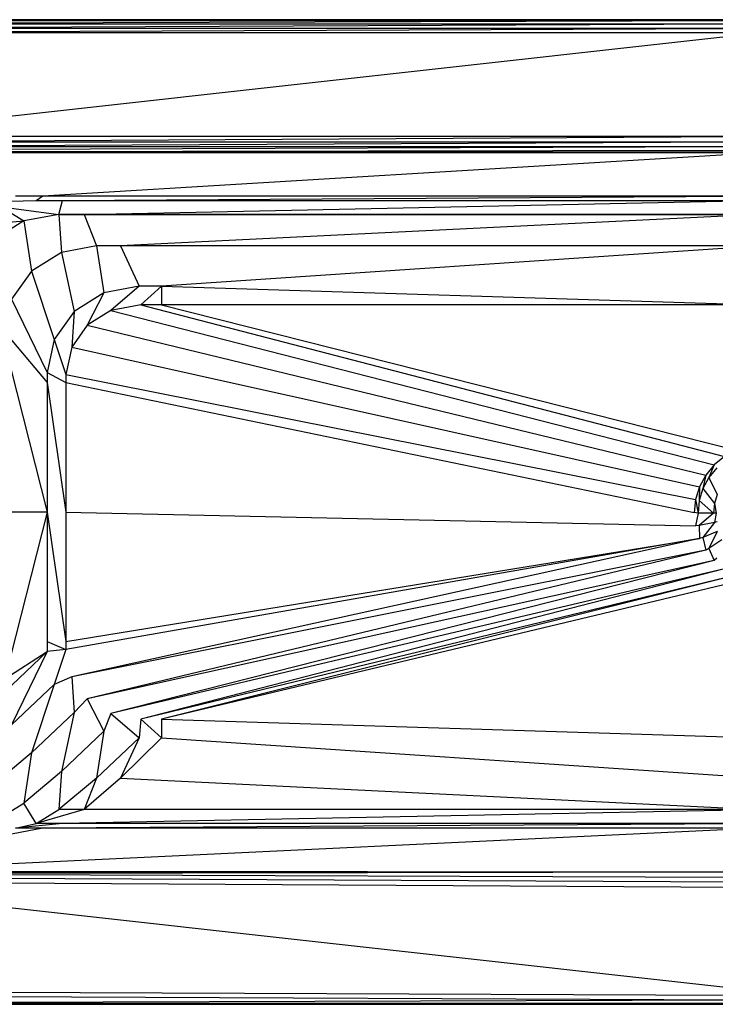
# Model space of a CAD drawing. Extents: x 0 to 1.7, y -0.75 to 0.
# Tile 3 of 15: x 0.28 to 0.82, y -0.75 to 0. Entities that reach past the tile are written whole.
import ezdxf

# ---------------------------------------------------------------- set-up
doc = ezdxf.new("R2010")
doc.units = 0
doc.layers.add('L0_WANNE_0___REPLACEMTFOREMPTYG', color=7, linetype='CONTINUOUS')

msp = doc.modelspace()

# ---------------------------------------------------------------- linework, layer by layer
at = {"layer": 'L0_WANNE_0___REPLACEMTFOREMPTYG', "color": 8}
for points, invisible_edges in [([(0.040478, 0, 0.471237), (0.85, 0, 0.468737), (0.040478, 0, 0.468737), (0.040478, 0, 0.471237)], 13), ([(0.85, 0, 0.468737), (0.040478, 0, 0.471237), (0.85, 0, 0.471237), (0.85, 0, 0.468737)], 14), ([(0.040478, 0, 0.468737), (0.85, 0, 0.463737), (0.040478, 0, 0.463737), (0.040478, 0, 0.468737)], 13), ([(0.85, 0, 0.463737), (0.040478, 0, 0.468737), (0.85, 0, 0.468737), (0.85, 0, 0.463737)], 14), ([(0.041488, -0.000913, 0.474987), (0.85, 0, 0.471237), (0.040478, 0, 0.471237), (0.041488, -0.000913, 0.474987)], 13), ([(0.85, 0, 0.471237), (0.041488, -0.000913, 0.474987), (0.85, -0.000913, 0.474987), (0.85, 0, 0.471237)], 14), ([(0.044247, -0.003409, 0.477733), (0.85, -0.000913, 0.474987), (0.041488, -0.000913, 0.474987), (0.044247, -0.003409, 0.477733)], 13), ([(0.85, -0.000913, 0.474987), (0.044247, -0.003409, 0.477733), (0.85, -0.003409, 0.477733), (0.85, -0.000913, 0.474987)], 14), ([(0.048017, -0.006817, 0.478737), (0.85, -0.003409, 0.477733), (0.044247, -0.003409, 0.477733), (0.048017, -0.006817, 0.478737)], 13), ([(0.85, -0.003409, 0.477733), (0.048017, -0.006817, 0.478737), (0.85, -0.006817, 0.478737), (0.85, -0.003409, 0.477733)], 14), ([(0.051672, -0.010122, 0.478737), (0.85, -0.006817, 0.478737), (0.048017, -0.006817, 0.478737), (0.051672, -0.010122, 0.478737)], 13), ([(0.85, -0.006817, 0.478737), (0.051672, -0.010122, 0.478737), (0.85, -0.010122, 0.478737), (0.85, -0.006817, 0.478737)], 14), ([(0.138957, -0.089057, 0.478737), (0.85, -0.010122, 0.478737), (0.051672, -0.010122, 0.478737), (0.138957, -0.089057, 0.478737)], 13), ([(0.85, -0.010122, 0.478737), (0.138957, -0.089057, 0.478737), (0.85, -0.089057, 0.478737), (0.85, -0.010122, 0.478737)], 14), ([(0.143584, -0.093241, 0.478737), (0.85, -0.089057, 0.478737), (0.138957, -0.089057, 0.478737), (0.143584, -0.093241, 0.478737)], 13), ([(0.85, -0.089057, 0.478737), (0.143584, -0.093241, 0.478737), (0.85, -0.093241, 0.478737), (0.85, -0.089057, 0.478737)], 14), ([(0.147738, -0.096724, 0.477742), (0.85, -0.093241, 0.478737), (0.143584, -0.093241, 0.478737), (0.147738, -0.096724, 0.477742)], 13), ([(0.85, -0.093241, 0.478737), (0.147738, -0.096724, 0.477742), (0.85, -0.096724, 0.477742), (0.85, -0.093241, 0.478737)], 14), ([(0.151586, -0.099457, 0.475021), (0.85, -0.096724, 0.477742), (0.147738, -0.096724, 0.477742), (0.151586, -0.099457, 0.475021)], 13), ([(0.85, -0.096724, 0.477742), (0.151586, -0.099457, 0.475021), (0.85, -0.099457, 0.475021), (0.85, -0.096724, 0.477742)], 14), ([(0.154095, -0.100705, 0.471305), (0.85, -0.099457, 0.475021), (0.151586, -0.099457, 0.475021), (0.154095, -0.100705, 0.471305)], 14), ([(0.85, -0.099457, 0.475021), (0.154095, -0.100705, 0.471305), (0.85, -0.100705, 0.471305), (0.85, -0.099457, 0.475021)], 13), ([(0.155957, -0.101126, 0.466706), (0.85, -0.100705, 0.471305), (0.154095, -0.100705, 0.471305), (0.155957, -0.101126, 0.466706)], 14), ([(0.85, -0.100705, 0.471305), (0.155957, -0.101126, 0.466706), (0.85, -0.101126, 0.466706), (0.85, -0.100705, 0.471305)], 13), ([(0.302423, -0.134207, 0.106573), (0.85, -0.101126, 0.466706), (0.155957, -0.101126, 0.466706), (0.302423, -0.134207, 0.106573)], 14), ([(0.155957, -0.101126, 0.466706), (0.281807, -0.134207, 0.106573), (0.302423, -0.134207, 0.106573), (0.155957, -0.101126, 0.466706)], 13), ([(0.85, -0.101126, 0.466706), (0.302423, -0.134207, 0.106573), (0.85, -0.134207, 0.106573), (0.85, -0.101126, 0.466706)], 13), ([(0.256535, -0.13893, 0.106573), (0.297485, -0.13762, 0.069968), (0.281807, -0.134207, 0.106573), (0.256535, -0.13893, 0.106573)], 14), ([(0.297485, -0.13762, 0.069968), (0.302423, -0.134207, 0.106573), (0.281807, -0.134207, 0.106573), (0.297485, -0.13762, 0.069968)], 14), ([(0.302423, -0.134207, 0.106573), (0.297485, -0.13762, 0.069968), (0.317532, -0.13762, 0.069968), (0.302423, -0.134207, 0.106573)], 13), ([(0.317532, -0.13762, 0.069968), (0.85, -0.134207, 0.106573), (0.302423, -0.134207, 0.106573), (0.317532, -0.13762, 0.069968)], 14), ([(0.85, -0.134207, 0.106573), (0.317532, -0.13762, 0.069968), (0.85, -0.13762, 0.069968), (0.85, -0.134207, 0.106573)], 13), ([(0.297485, -0.13762, 0.069968), (0.256535, -0.13893, 0.106573), (0.270708, -0.142623, 0.069968), (0.297485, -0.13762, 0.069968)], 13), ([(0.270708, -0.142623, 0.069968), (0.314718, -0.14833, 0.040749), (0.297485, -0.13762, 0.069968), (0.270708, -0.142623, 0.069968)], 14), ([(0.314718, -0.14833, 0.040749), (0.317532, -0.13762, 0.069968), (0.297485, -0.13762, 0.069968), (0.314718, -0.14833, 0.040749)], 14), ([(0.317532, -0.13762, 0.069968), (0.314718, -0.14833, 0.040749), (0.33414, -0.14833, 0.040749), (0.317532, -0.13762, 0.069968)], 13), ([(0.33414, -0.14833, 0.040749), (0.85, -0.13762, 0.069968), (0.317532, -0.13762, 0.069968), (0.33414, -0.14833, 0.040749)], 14), ([(0.85, -0.13762, 0.069968), (0.33414, -0.14833, 0.040749), (0.85, -0.14833, 0.040749), (0.85, -0.13762, 0.069968)], 13), ([(0.248007, -0.156872, 0.069968), (0.287941, -0.153334, 0.040749), (0.270708, -0.142623, 0.069968), (0.248007, -0.156872, 0.069968)], 14), ([(0.314718, -0.14833, 0.040749), (0.270708, -0.142623, 0.069968), (0.287941, -0.153334, 0.040749), (0.314718, -0.14833, 0.040749)], 13), ([(0.316634, -0.177251, 0.01936), (0.314718, -0.14833, 0.040749), (0.287941, -0.153334, 0.040749), (0.316634, -0.177251, 0.01936)], 13), ([(0.314718, -0.14833, 0.040749), (0.316634, -0.177251, 0.01936), (0.343411, -0.172247, 0.01936), (0.314718, -0.14833, 0.040749)], 14), ([(0.343411, -0.172247, 0.01936), (0.33414, -0.14833, 0.040749), (0.314718, -0.14833, 0.040749), (0.343411, -0.172247, 0.01936)], 13), ([(0.361792, -0.172247, 0.01936), (0.85, -0.14833, 0.040749), (0.33414, -0.14833, 0.040749), (0.361792, -0.172247, 0.01936)], 13), ([(0.33414, -0.14833, 0.040749), (0.343411, -0.172247, 0.01936), (0.361792, -0.172247, 0.01936), (0.33414, -0.14833, 0.040749)], 14), ([(0.85, -0.14833, 0.040749), (0.361792, -0.172247, 0.01936), (0.85, -0.172247, 0.01936), (0.85, -0.14833, 0.040749)], 14), ([(0.287941, -0.153334, 0.040749), (0.248007, -0.156872, 0.069968), (0.265241, -0.167582, 0.040749), (0.287941, -0.153334, 0.040749)], 13), ([(0.293933, -0.191499, 0.01936), (0.287941, -0.153334, 0.040749), (0.265241, -0.167582, 0.040749), (0.293933, -0.191499, 0.01936)], 13), ([(0.287941, -0.153334, 0.040749), (0.293933, -0.191499, 0.01936), (0.316634, -0.177251, 0.01936), (0.287941, -0.153334, 0.040749)], 14), ([(0.265241, -0.167582, 0.040749), (0.278765, -0.212824, 0.01936), (0.293933, -0.191499, 0.01936), (0.265241, -0.167582, 0.040749)], 14), ([(0.349098, -0.207967, 0.01153), (0.343411, -0.172247, 0.01936), (0.316634, -0.177251, 0.01936), (0.349098, -0.207967, 0.01153)], 13), ([(0.343411, -0.172247, 0.01936), (0.349098, -0.207967, 0.01153), (0.375875, -0.202963, 0.01153), (0.343411, -0.172247, 0.01936)], 14), ([(0.375875, -0.202963, 0.01153), (0.361792, -0.172247, 0.01936), (0.343411, -0.172247, 0.01936), (0.375875, -0.202963, 0.01153)], 13), ([(0.393078, -0.202963, 0.01153), (0.85, -0.172247, 0.01936), (0.361792, -0.172247, 0.01936), (0.393078, -0.202963, 0.01153)], 13), ([(0.361792, -0.172247, 0.01936), (0.375875, -0.202963, 0.01153), (0.393078, -0.202963, 0.01153), (0.361792, -0.172247, 0.01936)], 14), ([(0.85, -0.172247, 0.01936), (0.393078, -0.202963, 0.01153), (0.85, -0.202963, 0.01153), (0.85, -0.172247, 0.01936)], 14), ([(0.326397, -0.222215, 0.01153), (0.316634, -0.177251, 0.01936), (0.293933, -0.191499, 0.01936), (0.326397, -0.222215, 0.01153)], 13), ([(0.316634, -0.177251, 0.01936), (0.326397, -0.222215, 0.01153), (0.349098, -0.207967, 0.01153), (0.316634, -0.177251, 0.01936)], 14), ([(0.311229, -0.24354, 0.01153), (0.293933, -0.191499, 0.01936), (0.278765, -0.212824, 0.01936), (0.311229, -0.24354, 0.01153)], 13), ([(0.293933, -0.191499, 0.01936), (0.311229, -0.24354, 0.01153), (0.326397, -0.222215, 0.01153), (0.293933, -0.191499, 0.01936)], 14), ([(0.336355, -0.232765, 0.012189), (0.349098, -0.207967, 0.01153), (0.326397, -0.222215, 0.01153), (0.336355, -0.232765, 0.012189)], 13), ([(0.349098, -0.207967, 0.01153), (0.336355, -0.232765, 0.012189), (0.354371, -0.221457, 0.012189), (0.349098, -0.207967, 0.01153)], 14), ([(0.354371, -0.221457, 0.012189), (0.375875, -0.202963, 0.01153), (0.349098, -0.207967, 0.01153), (0.354371, -0.221457, 0.012189)], 13), ([(0.375875, -0.202963, 0.01153), (0.354371, -0.221457, 0.012189), (0.377193, -0.217192, 0.012189), (0.375875, -0.202963, 0.01153)], 14), ([(0.377193, -0.217192, 0.012189), (0.393078, -0.202963, 0.01153), (0.375875, -0.202963, 0.01153), (0.377193, -0.217192, 0.012189)], 13), ([(0.393078, -0.202963, 0.01153), (0.377193, -0.217192, 0.012189), (0.393078, -0.217192, 0.012189), (0.393078, -0.202963, 0.01153)], 14), ([(0.85, -0.217192, 0.012189), (0.393078, -0.202963, 0.01153), (0.393078, -0.217192, 0.012189), (0.85, -0.217192, 0.012189)], 13), ([(0.393078, -0.202963, 0.01153), (0.85, -0.217192, 0.012189), (0.85, -0.202963, 0.01153), (0.393078, -0.202963, 0.01153)], 14), ([(0.305903, -0.268694, 0.01153), (0.278765, -0.212824, 0.01936), (0.273439, -0.237978, 0.01936), (0.305903, -0.268694, 0.01153)], 13), ([(0.278765, -0.212824, 0.01936), (0.305903, -0.268694, 0.01153), (0.311229, -0.24354, 0.01153), (0.278765, -0.212824, 0.01936)], 14), ([(0.821973, -0.332653, 0.012229), (0.377193, -0.217192, 0.012189), (0.354371, -0.221457, 0.012189), (0.821973, -0.332653, 0.012229)], 13), ([(0.830882, -0.327891, 0.012229), (0.393078, -0.217192, 0.012189), (0.377193, -0.217192, 0.012189), (0.830882, -0.327891, 0.012229)], 13), ([(0.377193, -0.217192, 0.012189), (0.821973, -0.332653, 0.012229), (0.830882, -0.327891, 0.012229), (0.377193, -0.217192, 0.012189)], 14), ([(0.393078, -0.217192, 0.012189), (0.830882, -0.327891, 0.012229), (0.840548, -0.324959, 0.012229), (0.393078, -0.217192, 0.012189)], 14), ([(0.840548, -0.324959, 0.012229), (0.85, -0.217192, 0.012189), (0.393078, -0.217192, 0.012189), (0.840548, -0.324959, 0.012229)], 13), ([(0.324537, -0.249379, 0.012189), (0.326397, -0.222215, 0.01153), (0.311229, -0.24354, 0.01153), (0.324537, -0.249379, 0.012189)], 13), ([(0.326397, -0.222215, 0.01153), (0.324537, -0.249379, 0.012189), (0.336355, -0.232765, 0.012189), (0.326397, -0.222215, 0.01153)], 14), ([(0.814164, -0.339062, 0.012229), (0.354371, -0.221457, 0.012189), (0.336355, -0.232765, 0.012189), (0.814164, -0.339062, 0.012229)], 13), ([(0.354371, -0.221457, 0.012189), (0.814164, -0.339062, 0.012229), (0.821973, -0.332653, 0.012229), (0.354371, -0.221457, 0.012189)], 14), ([(0.305903, -0.27633, 0.01153), (0.273439, -0.237978, 0.01936), (0.273439, -0.247821, 0.01936), (0.305903, -0.27633, 0.01153)], 13), ([(0.273439, -0.237978, 0.01936), (0.305903, -0.27633, 0.01153), (0.305903, -0.268694, 0.01153), (0.273439, -0.237978, 0.01936)], 14), ([(0.807755, -0.346871, 0.012229), (0.336355, -0.232765, 0.012189), (0.324537, -0.249379, 0.012189), (0.807755, -0.346871, 0.012229)], 13), ([(0.336355, -0.232765, 0.012189), (0.807755, -0.346871, 0.012229), (0.814164, -0.339062, 0.012229), (0.336355, -0.232765, 0.012189)], 14), ([(0.320132, -0.270184, 0.012189), (0.311229, -0.24354, 0.01153), (0.305903, -0.268694, 0.01153), (0.320132, -0.270184, 0.012189)], 13), ([(0.311229, -0.24354, 0.01153), (0.320132, -0.270184, 0.012189), (0.324537, -0.249379, 0.012189), (0.311229, -0.24354, 0.01153)], 14), ([(0.305903, -0.375, 0.01153), (0.273439, -0.247821, 0.01936), (0.273439, -0.375, 0.01936), (0.305903, -0.375, 0.01153)], 13), ([(0.273439, -0.247821, 0.01936), (0.305903, -0.375, 0.01153), (0.305903, -0.27633, 0.01153), (0.273439, -0.247821, 0.01936)], 14), ([(0.802993, -0.35578, 0.012229), (0.324537, -0.249379, 0.012189), (0.320132, -0.270184, 0.012189), (0.802993, -0.35578, 0.012229)], 13), ([(0.324537, -0.249379, 0.012189), (0.802993, -0.35578, 0.012229), (0.807755, -0.346871, 0.012229), (0.324537, -0.249379, 0.012189)], 14), ([(0.320132, -0.27633, 0.012189), (0.305903, -0.268694, 0.01153), (0.305903, -0.27633, 0.01153), (0.320132, -0.27633, 0.012189)], 13), ([(0.305903, -0.268694, 0.01153), (0.320132, -0.27633, 0.012189), (0.320132, -0.270184, 0.012189), (0.305903, -0.268694, 0.01153)], 14), ([(0.320132, -0.375, 0.012189), (0.305903, -0.27633, 0.01153), (0.305903, -0.375, 0.01153), (0.320132, -0.375, 0.012189)], 13), ([(0.305903, -0.27633, 0.01153), (0.320132, -0.375, 0.012189), (0.320132, -0.27633, 0.012189), (0.305903, -0.27633, 0.01153)], 14), ([(0.800061, -0.365446, 0.012229), (0.320132, -0.270184, 0.012189), (0.320132, -0.27633, 0.012189), (0.800061, -0.365446, 0.012229)], 13), ([(0.320132, -0.270184, 0.012189), (0.800061, -0.365446, 0.012229), (0.802993, -0.35578, 0.012229), (0.320132, -0.270184, 0.012189)], 14), ([(0.799071, -0.3755, 0.012229), (0.320132, -0.27633, 0.012189), (0.320132, -0.375, 0.012189), (0.799071, -0.3755, 0.012229)], 13), ([(0.320132, -0.27633, 0.012189), (0.799071, -0.3755, 0.012229), (0.800061, -0.365446, 0.012229), (0.320132, -0.27633, 0.012189)], 14), ([(0.816214, -0.3413, 0.012189), (0.821973, -0.332653, 0.012229), (0.814164, -0.339062, 0.012229), (0.816214, -0.3413, 0.012189)], 13), ([(0.810152, -0.348687, 0.012189), (0.814164, -0.339062, 0.012229), (0.807755, -0.346871, 0.012229), (0.810152, -0.348687, 0.012189)], 13), ([(0.814164, -0.339062, 0.012229), (0.810152, -0.348687, 0.012189), (0.816214, -0.3413, 0.012189), (0.814164, -0.339062, 0.012229)], 14), ([(0.819945, -0.35523, 0.012189), (0.816214, -0.3413, 0.012189), (0.810152, -0.348687, 0.012189), (0.819945, -0.35523, 0.012189)], 13), ([(0.805648, -0.357114, 0.012189), (0.807755, -0.346871, 0.012229), (0.802993, -0.35578, 0.012229), (0.805648, -0.357114, 0.012189)], 13), ([(0.807755, -0.346871, 0.012229), (0.805648, -0.357114, 0.012189), (0.810152, -0.348687, 0.012189), (0.807755, -0.346871, 0.012229)], 14), ([(0.816529, -0.361621, 0.012189), (0.810152, -0.348687, 0.012189), (0.805648, -0.357114, 0.012189), (0.816529, -0.361621, 0.012189)], 13), ([(0.810152, -0.348687, 0.012189), (0.816529, -0.361621, 0.012189), (0.819945, -0.35523, 0.012189), (0.810152, -0.348687, 0.012189)], 14), ([(0.802874, -0.366258, 0.012189), (0.802993, -0.35578, 0.012229), (0.800061, -0.365446, 0.012229), (0.802874, -0.366258, 0.012189)], 13), ([(0.802993, -0.35578, 0.012229), (0.802874, -0.366258, 0.012189), (0.805648, -0.357114, 0.012189), (0.802993, -0.35578, 0.012229)], 14), ([(0.814425, -0.368556, 0.012189), (0.805648, -0.357114, 0.012189), (0.802874, -0.366258, 0.012189), (0.814425, -0.368556, 0.012189)], 13), ([(0.805648, -0.357114, 0.012189), (0.814425, -0.368556, 0.012189), (0.816529, -0.361621, 0.012189), (0.805648, -0.357114, 0.012189)], 14), ([(0.801937, -0.375768, 0.012189), (0.800061, -0.365446, 0.012229), (0.799071, -0.3755, 0.012229), (0.801937, -0.375768, 0.012189)], 13), ([(0.800061, -0.365446, 0.012229), (0.801937, -0.375768, 0.012189), (0.802874, -0.366258, 0.012189), (0.800061, -0.365446, 0.012229)], 14), ([(0.813715, -0.375768, 0.012189), (0.802874, -0.366258, 0.012189), (0.801937, -0.375768, 0.012189), (0.813715, -0.375768, 0.012189)], 13), ([(0.802874, -0.366258, 0.012189), (0.813715, -0.375768, 0.012189), (0.814425, -0.368556, 0.012189), (0.802874, -0.366258, 0.012189)], 14), ([(0.81645, -0.368959, 0.012189), (0.816529, -0.361621, 0.012189), (0.814425, -0.368556, 0.012189), (0.81645, -0.368959, 0.012189)], 13), ([(0.273439, -0.502179, 0.01936), (0.305903, -0.375, 0.01153), (0.273439, -0.375, 0.01936), (0.273439, -0.502179, 0.01936)], 13), ([(0.305903, -0.375, 0.01153), (0.273439, -0.502179, 0.01936), (0.305903, -0.47367, 0.01153), (0.305903, -0.375, 0.01153)], 14), ([(0.320132, -0.47367, 0.012189), (0.305903, -0.375, 0.01153), (0.305903, -0.47367, 0.01153), (0.320132, -0.47367, 0.012189)], 13), ([(0.305903, -0.375, 0.01153), (0.320132, -0.47367, 0.012189), (0.320132, -0.375, 0.012189), (0.305903, -0.375, 0.01153)], 14), ([(0.800061, -0.385553, 0.012229), (0.320132, -0.375, 0.012189), (0.320132, -0.47367, 0.012189), (0.800061, -0.385553, 0.012229)], 13), ([(0.320132, -0.375, 0.012189), (0.800061, -0.385553, 0.012229), (0.799071, -0.3755, 0.012229), (0.320132, -0.375, 0.012189)], 14), ([(0.815779, -0.375768, 0.012189), (0.814425, -0.368556, 0.012189), (0.813715, -0.375768, 0.012189), (0.815779, -0.375768, 0.012189)], 13), ([(0.814425, -0.368556, 0.012189), (0.815779, -0.375768, 0.012189), (0.81645, -0.368959, 0.012189), (0.814425, -0.368556, 0.012189)], 14), ([(0.800061, -0.385553, 0.012229), (0.801937, -0.375768, 0.012189), (0.799071, -0.3755, 0.012229), (0.800061, -0.385553, 0.012229)], 13), ([(0.801937, -0.375768, 0.012189), (0.800061, -0.385553, 0.012229), (0.802874, -0.385277, 0.012189), (0.801937, -0.375768, 0.012189)], 14), ([(0.802874, -0.385277, 0.012189), (0.813715, -0.375768, 0.012189), (0.801937, -0.375768, 0.012189), (0.802874, -0.385277, 0.012189)], 13), ([(0.813715, -0.375768, 0.012189), (0.802874, -0.385277, 0.012189), (0.814425, -0.38298, 0.012189), (0.813715, -0.375768, 0.012189)], 14), ([(0.814425, -0.38298, 0.012189), (0.815779, -0.375768, 0.012189), (0.813715, -0.375768, 0.012189), (0.814425, -0.38298, 0.012189)], 13), ([(0.815779, -0.375768, 0.012189), (0.814425, -0.38298, 0.012189), (0.81645, -0.382577, 0.012189), (0.815779, -0.375768, 0.012189)], 14), ([(0.320132, -0.47367, 0.012189), (0.802993, -0.39522, 0.012229), (0.800061, -0.385553, 0.012229), (0.320132, -0.47367, 0.012189)], 14), ([(0.802993, -0.39522, 0.012229), (0.802874, -0.385277, 0.012189), (0.800061, -0.385553, 0.012229), (0.802993, -0.39522, 0.012229)], 13), ([(0.805648, -0.394421, 0.012189), (0.814425, -0.38298, 0.012189), (0.802874, -0.385277, 0.012189), (0.805648, -0.394421, 0.012189)], 13), ([(0.802874, -0.385277, 0.012189), (0.802993, -0.39522, 0.012229), (0.805648, -0.394421, 0.012189), (0.802874, -0.385277, 0.012189)], 14), ([(0.814425, -0.38298, 0.012189), (0.805648, -0.394421, 0.012189), (0.816529, -0.389914, 0.012189), (0.814425, -0.38298, 0.012189)], 14), ([(0.810152, -0.402849, 0.012189), (0.816529, -0.389914, 0.012189), (0.805648, -0.394421, 0.012189), (0.810152, -0.402849, 0.012189)], 13), ([(0.816529, -0.389914, 0.012189), (0.810152, -0.402849, 0.012189), (0.819945, -0.396305, 0.012189), (0.816529, -0.389914, 0.012189)], 14), ([(0.816529, -0.389914, 0.012189), (0.81645, -0.382577, 0.012189), (0.814425, -0.38298, 0.012189), (0.816529, -0.389914, 0.012189)], 13), ([(0.802993, -0.39522, 0.012229), (0.320132, -0.47367, 0.012189), (0.320132, -0.479816, 0.012189), (0.802993, -0.39522, 0.012229)], 13), ([(0.324537, -0.500621, 0.012189), (0.802993, -0.39522, 0.012229), (0.320132, -0.479816, 0.012189), (0.324537, -0.500621, 0.012189)], 13), ([(0.802993, -0.39522, 0.012229), (0.324537, -0.500621, 0.012189), (0.807755, -0.404129, 0.012229), (0.802993, -0.39522, 0.012229)], 14), ([(0.807755, -0.404129, 0.012229), (0.805648, -0.394421, 0.012189), (0.802993, -0.39522, 0.012229), (0.807755, -0.404129, 0.012229)], 13), ([(0.805648, -0.394421, 0.012189), (0.807755, -0.404129, 0.012229), (0.810152, -0.402849, 0.012189), (0.805648, -0.394421, 0.012189)], 14), ([(0.816214, -0.410235, 0.012189), (0.819945, -0.396305, 0.012189), (0.810152, -0.402849, 0.012189), (0.816214, -0.410235, 0.012189)], 13), ([(0.336355, -0.517235, 0.012189), (0.807755, -0.404129, 0.012229), (0.324537, -0.500621, 0.012189), (0.336355, -0.517235, 0.012189)], 13), ([(0.807755, -0.404129, 0.012229), (0.336355, -0.517235, 0.012189), (0.814164, -0.411937, 0.012229), (0.807755, -0.404129, 0.012229)], 14), ([(0.814164, -0.411937, 0.012229), (0.810152, -0.402849, 0.012189), (0.807755, -0.404129, 0.012229), (0.814164, -0.411937, 0.012229)], 13), ([(0.810152, -0.402849, 0.012189), (0.814164, -0.411937, 0.012229), (0.816214, -0.410235, 0.012189), (0.810152, -0.402849, 0.012189)], 14), ([(0.354371, -0.528543, 0.012189), (0.814164, -0.411937, 0.012229), (0.336355, -0.517235, 0.012189), (0.354371, -0.528543, 0.012189)], 13), ([(0.814164, -0.411937, 0.012229), (0.354371, -0.528543, 0.012189), (0.821973, -0.418346, 0.012229), (0.814164, -0.411937, 0.012229)], 14), ([(0.821973, -0.418346, 0.012229), (0.816214, -0.410235, 0.012189), (0.814164, -0.411937, 0.012229), (0.821973, -0.418346, 0.012229)], 13), ([(0.377193, -0.532808, 0.012189), (0.821973, -0.418346, 0.012229), (0.354371, -0.528543, 0.012189), (0.377193, -0.532808, 0.012189)], 13), ([(0.821973, -0.418346, 0.012229), (0.377193, -0.532808, 0.012189), (0.830882, -0.423108, 0.012229), (0.821973, -0.418346, 0.012229)], 14), ([(0.393078, -0.532808, 0.012189), (0.830882, -0.423108, 0.012229), (0.377193, -0.532808, 0.012189), (0.393078, -0.532808, 0.012189)], 13), ([(0.830882, -0.423108, 0.012229), (0.393078, -0.532808, 0.012189), (0.840548, -0.42604, 0.012229), (0.830882, -0.423108, 0.012229)], 14), ([(0.85, -0.532808, 0.012189), (0.840548, -0.42604, 0.012229), (0.393078, -0.532808, 0.012189), (0.85, -0.532808, 0.012189)], 13), ([(0.273439, -0.502179, 0.01936), (0.305903, -0.481306, 0.01153), (0.305903, -0.47367, 0.01153), (0.273439, -0.502179, 0.01936)], 14), ([(0.320132, -0.479816, 0.012189), (0.305903, -0.47367, 0.01153), (0.305903, -0.481306, 0.01153), (0.320132, -0.479816, 0.012189)], 13), ([(0.305903, -0.47367, 0.01153), (0.320132, -0.479816, 0.012189), (0.320132, -0.47367, 0.012189), (0.305903, -0.47367, 0.01153)], 14), ([(0.311229, -0.50646, 0.01153), (0.320132, -0.479816, 0.012189), (0.305903, -0.481306, 0.01153), (0.311229, -0.50646, 0.01153)], 13), ([(0.320132, -0.479816, 0.012189), (0.311229, -0.50646, 0.01153), (0.324537, -0.500621, 0.012189), (0.320132, -0.479816, 0.012189)], 14), ([(0.305903, -0.481306, 0.01153), (0.273439, -0.502179, 0.01936), (0.273439, -0.512022, 0.01936), (0.305903, -0.481306, 0.01153)], 13), ([(0.278765, -0.537176, 0.01936), (0.305903, -0.481306, 0.01153), (0.273439, -0.512022, 0.01936), (0.278765, -0.537176, 0.01936)], 13), ([(0.305903, -0.481306, 0.01153), (0.278765, -0.537176, 0.01936), (0.311229, -0.50646, 0.01153), (0.305903, -0.481306, 0.01153)], 14), ([(0.326397, -0.527785, 0.01153), (0.324537, -0.500621, 0.012189), (0.311229, -0.50646, 0.01153), (0.326397, -0.527785, 0.01153)], 13), ([(0.324537, -0.500621, 0.012189), (0.326397, -0.527785, 0.01153), (0.336355, -0.517235, 0.012189), (0.324537, -0.500621, 0.012189)], 14), ([(0.293933, -0.558501, 0.01936), (0.311229, -0.50646, 0.01153), (0.278765, -0.537176, 0.01936), (0.293933, -0.558501, 0.01936)], 13), ([(0.311229, -0.50646, 0.01153), (0.293933, -0.558501, 0.01936), (0.326397, -0.527785, 0.01153), (0.311229, -0.50646, 0.01153)], 14), ([(0.349098, -0.542033, 0.01153), (0.336355, -0.517235, 0.012189), (0.326397, -0.527785, 0.01153), (0.349098, -0.542033, 0.01153)], 13), ([(0.336355, -0.517235, 0.012189), (0.349098, -0.542033, 0.01153), (0.354371, -0.528543, 0.012189), (0.336355, -0.517235, 0.012189)], 14), ([(0.316634, -0.572749, 0.01936), (0.326397, -0.527785, 0.01153), (0.293933, -0.558501, 0.01936), (0.316634, -0.572749, 0.01936)], 13), ([(0.326397, -0.527785, 0.01153), (0.316634, -0.572749, 0.01936), (0.349098, -0.542033, 0.01153), (0.326397, -0.527785, 0.01153)], 14), ([(0.375875, -0.547037, 0.01153), (0.354371, -0.528543, 0.012189), (0.349098, -0.542033, 0.01153), (0.375875, -0.547037, 0.01153)], 13), ([(0.354371, -0.528543, 0.012189), (0.375875, -0.547037, 0.01153), (0.377193, -0.532808, 0.012189), (0.354371, -0.528543, 0.012189)], 14), ([(0.278765, -0.537176, 0.01936), (0.265241, -0.582418, 0.040749), (0.293933, -0.558501, 0.01936), (0.278765, -0.537176, 0.01936)], 14), ([(0.393078, -0.547037, 0.01153), (0.377193, -0.532808, 0.012189), (0.375875, -0.547037, 0.01153), (0.393078, -0.547037, 0.01153)], 13), ([(0.377193, -0.532808, 0.012189), (0.393078, -0.547037, 0.01153), (0.393078, -0.532808, 0.012189), (0.377193, -0.532808, 0.012189)], 14), ([(0.85, -0.547037, 0.01153), (0.393078, -0.532808, 0.012189), (0.393078, -0.547037, 0.01153), (0.85, -0.547037, 0.01153)], 13), ([(0.393078, -0.532808, 0.012189), (0.85, -0.547037, 0.01153), (0.85, -0.532808, 0.012189), (0.393078, -0.532808, 0.012189)], 14), ([(0.343411, -0.577753, 0.01936), (0.349098, -0.542033, 0.01153), (0.316634, -0.572749, 0.01936), (0.343411, -0.577753, 0.01936)], 13), ([(0.349098, -0.542033, 0.01153), (0.343411, -0.577753, 0.01936), (0.375875, -0.547037, 0.01153), (0.349098, -0.542033, 0.01153)], 14), ([(0.361792, -0.577753, 0.01936), (0.375875, -0.547037, 0.01153), (0.343411, -0.577753, 0.01936), (0.361792, -0.577753, 0.01936)], 13), ([(0.85, -0.577753, 0.01936), (0.393078, -0.547037, 0.01153), (0.361792, -0.577753, 0.01936), (0.85, -0.577753, 0.01936)], 13), ([(0.375875, -0.547037, 0.01153), (0.361792, -0.577753, 0.01936), (0.393078, -0.547037, 0.01153), (0.375875, -0.547037, 0.01153)], 14), ([(0.393078, -0.547037, 0.01153), (0.85, -0.577753, 0.01936), (0.85, -0.547037, 0.01153), (0.393078, -0.547037, 0.01153)], 14), ([(0.287941, -0.596666, 0.040749), (0.293933, -0.558501, 0.01936), (0.265241, -0.582418, 0.040749), (0.287941, -0.596666, 0.040749)], 13), ([(0.293933, -0.558501, 0.01936), (0.287941, -0.596666, 0.040749), (0.316634, -0.572749, 0.01936), (0.293933, -0.558501, 0.01936)], 14), ([(0.314718, -0.60167, 0.040749), (0.316634, -0.572749, 0.01936), (0.287941, -0.596666, 0.040749), (0.314718, -0.60167, 0.040749)], 13), ([(0.316634, -0.572749, 0.01936), (0.314718, -0.60167, 0.040749), (0.343411, -0.577753, 0.01936), (0.316634, -0.572749, 0.01936)], 14), ([(0.265241, -0.582418, 0.040749), (0.270708, -0.607377, 0.069968), (0.287941, -0.596666, 0.040749), (0.265241, -0.582418, 0.040749)], 13), ([(0.33414, -0.60167, 0.040749), (0.343411, -0.577753, 0.01936), (0.314718, -0.60167, 0.040749), (0.33414, -0.60167, 0.040749)], 13), ([(0.85, -0.60167, 0.040749), (0.361792, -0.577753, 0.01936), (0.33414, -0.60167, 0.040749), (0.85, -0.60167, 0.040749)], 13), ([(0.343411, -0.577753, 0.01936), (0.33414, -0.60167, 0.040749), (0.361792, -0.577753, 0.01936), (0.343411, -0.577753, 0.01936)], 14), ([(0.361792, -0.577753, 0.01936), (0.85, -0.60167, 0.040749), (0.85, -0.577753, 0.01936), (0.361792, -0.577753, 0.01936)], 14), ([(0.297485, -0.61238, 0.069968), (0.287941, -0.596666, 0.040749), (0.270708, -0.607377, 0.069968), (0.297485, -0.61238, 0.069968)], 14), ([(0.287941, -0.596666, 0.040749), (0.297485, -0.61238, 0.069968), (0.314718, -0.60167, 0.040749), (0.287941, -0.596666, 0.040749)], 13), ([(0.270708, -0.607377, 0.069968), (0.281807, -0.615793, 0.106573), (0.297485, -0.61238, 0.069968), (0.270708, -0.607377, 0.069968)], 13), ([(0.297485, -0.61238, 0.069968), (0.33414, -0.60167, 0.040749), (0.314718, -0.60167, 0.040749), (0.297485, -0.61238, 0.069968)], 13), ([(0.33414, -0.60167, 0.040749), (0.297485, -0.61238, 0.069968), (0.317532, -0.61238, 0.069968), (0.33414, -0.60167, 0.040749)], 14), ([(0.317532, -0.61238, 0.069968), (0.85, -0.60167, 0.040749), (0.33414, -0.60167, 0.040749), (0.317532, -0.61238, 0.069968)], 13), ([(0.85, -0.60167, 0.040749), (0.317532, -0.61238, 0.069968), (0.85, -0.61238, 0.069968), (0.85, -0.60167, 0.040749)], 14), ([(0.281807, -0.615793, 0.106573), (0.317532, -0.61238, 0.069968), (0.297485, -0.61238, 0.069968), (0.281807, -0.615793, 0.106573)], 13), ([(0.317532, -0.61238, 0.069968), (0.281807, -0.615793, 0.106573), (0.302423, -0.615793, 0.106573), (0.317532, -0.61238, 0.069968)], 14), ([(0.302423, -0.615793, 0.106573), (0.85, -0.61238, 0.069968), (0.317532, -0.61238, 0.069968), (0.302423, -0.615793, 0.106573)], 13), ([(0.85, -0.61238, 0.069968), (0.302423, -0.615793, 0.106573), (0.85, -0.615793, 0.106573), (0.85, -0.61238, 0.069968)], 14), ([(0.129826, -0.648874, 0.466706), (0.302423, -0.615793, 0.106573), (0.281807, -0.615793, 0.106573), (0.129826, -0.648874, 0.466706)], 13), ([(0.302423, -0.615793, 0.106573), (0.129826, -0.648874, 0.466706), (0.155957, -0.648874, 0.466706), (0.302423, -0.615793, 0.106573)], 14), ([(0.155957, -0.648874, 0.466706), (0.85, -0.615793, 0.106573), (0.302423, -0.615793, 0.106573), (0.155957, -0.648874, 0.466706)], 13), ([(0.85, -0.615793, 0.106573), (0.155957, -0.648874, 0.466706), (0.85, -0.648874, 0.466706), (0.85, -0.615793, 0.106573)], 14), ([(0.85, -0.653276, 0.477742), (0.151586, -0.650543, 0.475021), (0.147738, -0.653276, 0.477742), (0.85, -0.653276, 0.477742)], 13), ([(0.151586, -0.650543, 0.475021), (0.85, -0.649295, 0.471305), (0.154095, -0.649295, 0.471305), (0.151586, -0.650543, 0.475021)], 13), ([(0.85, -0.649295, 0.471305), (0.151586, -0.650543, 0.475021), (0.85, -0.650543, 0.475021), (0.85, -0.649295, 0.471305)], 14), ([(0.151586, -0.650543, 0.475021), (0.85, -0.653276, 0.477742), (0.85, -0.650543, 0.475021), (0.151586, -0.650543, 0.475021)], 14), ([(0.85, -0.649295, 0.471305), (0.155957, -0.648874, 0.466706), (0.154095, -0.649295, 0.471305), (0.85, -0.649295, 0.471305)], 14), ([(0.155957, -0.648874, 0.466706), (0.85, -0.649295, 0.471305), (0.85, -0.648874, 0.466706), (0.155957, -0.648874, 0.466706)], 13), ([(0.85, -0.660943, 0.478737), (0.143584, -0.656759, 0.478737), (0.138957, -0.660943, 0.478737), (0.85, -0.660943, 0.478737)], 13), ([(0.85, -0.656759, 0.478737), (0.147738, -0.653276, 0.477742), (0.143584, -0.656759, 0.478737), (0.85, -0.656759, 0.478737)], 13), ([(0.143584, -0.656759, 0.478737), (0.85, -0.660943, 0.478737), (0.85, -0.656759, 0.478737), (0.143584, -0.656759, 0.478737)], 14), ([(0.147738, -0.653276, 0.477742), (0.85, -0.656759, 0.478737), (0.85, -0.653276, 0.477742), (0.147738, -0.653276, 0.477742)], 14), ([(0.85, -0.739878, 0.478737), (0.138957, -0.660943, 0.478737), (0.051672, -0.739878, 0.478737), (0.85, -0.739878, 0.478737)], 13), ([(0.138957, -0.660943, 0.478737), (0.85, -0.739878, 0.478737), (0.85, -0.660943, 0.478737), (0.138957, -0.660943, 0.478737)], 14), ([(0.85, -0.743183, 0.478737), (0.051672, -0.739878, 0.478737), (0.048017, -0.743183, 0.478737), (0.85, -0.743183, 0.478737)], 13), ([(0.051672, -0.739878, 0.478737), (0.85, -0.743183, 0.478737), (0.85, -0.739878, 0.478737), (0.051672, -0.739878, 0.478737)], 14), ([(0.85, -0.749087, 0.474987), (0.040478, -0.75, 0.471237), (0.85, -0.75, 0.471237), (0.85, -0.749087, 0.474987)], 13), ([(0.040478, -0.75, 0.471237), (0.85, -0.749087, 0.474987), (0.041488, -0.749087, 0.474987), (0.040478, -0.75, 0.471237)], 14), ([(0.85, -0.75, 0.471237), (0.040478, -0.75, 0.468737), (0.85, -0.75, 0.468737), (0.85, -0.75, 0.471237)], 13), ([(0.040478, -0.75, 0.468737), (0.85, -0.75, 0.471237), (0.040478, -0.75, 0.471237), (0.040478, -0.75, 0.468737)], 14), ([(0.85, -0.75, 0.468737), (0.040478, -0.75, 0.463737), (0.85, -0.75, 0.463737), (0.85, -0.75, 0.468737)], 13), ([(0.040478, -0.75, 0.463737), (0.85, -0.75, 0.468737), (0.040478, -0.75, 0.468737), (0.040478, -0.75, 0.463737)], 14), ([(0.85, -0.746591, 0.477733), (0.041488, -0.749087, 0.474987), (0.85, -0.749087, 0.474987), (0.85, -0.746591, 0.477733)], 13), ([(0.041488, -0.749087, 0.474987), (0.85, -0.746591, 0.477733), (0.044247, -0.746591, 0.477733), (0.041488, -0.749087, 0.474987)], 14), ([(0.85, -0.746591, 0.477733), (0.048017, -0.743183, 0.478737), (0.044247, -0.746591, 0.477733), (0.85, -0.746591, 0.477733)], 13), ([(0.048017, -0.743183, 0.478737), (0.85, -0.746591, 0.477733), (0.85, -0.743183, 0.478737), (0.048017, -0.743183, 0.478737)], 14)]:
    msp.add_3dface(points, dxfattribs=dict(at, invisible_edges=invisible_edges))

doc.saveas('drawing.dxf')
